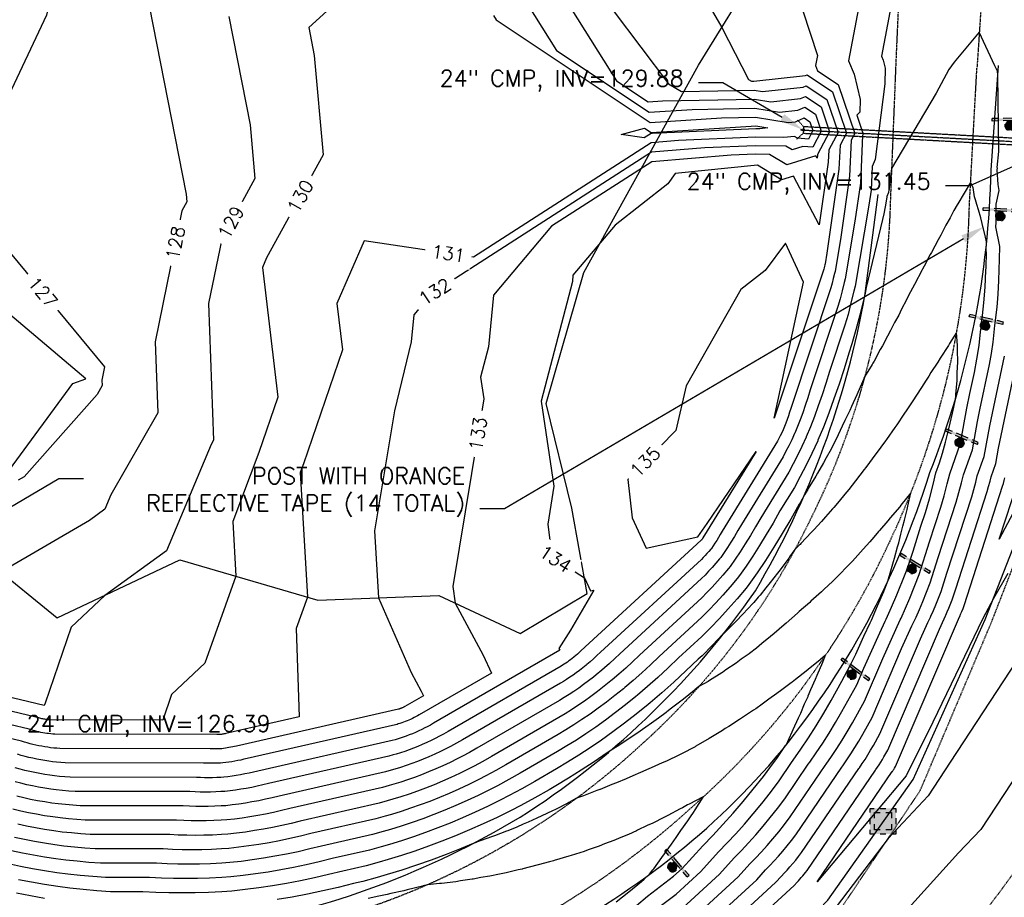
# Model space of a CAD drawing. Header units: feet. Extents: x 351431 to 355879, y 310968 to 329728.
# Tile 14 of 254: x 353710 to 354011, y 313323 to 313591. Entities that reach past the tile are written whole.
import ezdxf

# ---------------------------------------------------------------- set-up
doc = ezdxf.new("R2010")
doc.units = ezdxf.units.FT
doc.header["$MEASUREMENT"] = 0
doc.linetypes.add('D10', pattern=[0.15, 0.1, -0.05])
doc.linetypes.add('D25', pattern=[0.375, 0.25, -0.125])
for name, color, linetype in [('ELTCH-EG2', 253, 'Continuous'), ('ELTCN-EG2', 251, 'Continuous'), ('ELTT', 3, 'Continuous'), ('ELUDC', 153, 'D10'), ('ELYSP', 1, 'D25'), ('ELYSS', 2, 'Continuous'), ('ESFLJ', 5, 'Continuous'), ('ESFS', 153, 'Continuous'), ('ESMask', 155, 'Continuous'), ('ESUD-CMP', 13, 'D10'), ('ETFS', 6, 'Continuous'), ('ETTC', 252, 'Continuous'), ('ETUD', 4, 'Continuous')]:
    doc.layers.add(name, color=color, linetype=linetype)
doc.styles.add('ANNO-TOPO', font='simplex.shx')
doc.styles.add('L80', font='simplex', dxfattribs={"height": 4})

# ---------------------------------------------------------------- blocks, each defined once
blk = doc.blocks.new('ESUFJBOX2')
for points in [[(-0.0787, 0.0535), (-0.0787, 0.0787), (-0.0535, 0.0787)], [(-0.0178, 0.0787), (0.0178, 0.0787)], [(0.0535, 0.0787), (0.0787, 0.0787), (0.0787, 0.0535)], [(-0.0787, -0.0178), (-0.0787, 0.0178)], [(-0.0525, 0.0178), (-0.0525, 0.0525), (-0.0178, 0.0525)], [(0.0178, 0.0525), (0.0525, 0.0525), (0.0525, 0.0178)], [(0.0787, 0.0178), (0.0787, -0.0178)], [(-0.0787, -0.0787), (-0.0787, -0.0535)], [(-0.0525, -0.0525), (-0.0525, -0.0178)], [(-0.0178, -0.0525), (-0.0525, -0.0525)], [(0.0525, -0.0178), (0.0525, -0.0525), (0.0178, -0.0525)], [(0.0787, -0.0535), (0.0787, -0.0787), (0.0535, -0.0787)], [(-0.0535, -0.0787), (-0.0787, -0.0787)], [(0.0178, -0.0787), (-0.0178, -0.0787)]]:
    blk.add_lwpolyline(points)
at = {"layer": 'ESMask'}
blk.add_solid([(-0.0787, -0.0787), (-0.0787, 0.0787), (0.0787, -0.0787), (0.0787, 0.0787)], dxfattribs=at)
blk = doc.blocks.new('ESIPUBSIGN')
at = {"layer": 'ESMask'}
h = blk.add_hatch(color=256, dxfattribs=at)
edge = h.paths.add_edge_path()
edge.add_arc((0, 0), 0.03, 90, 450)
for p, q in [((-0.03, 0.1047), (-0.0447, 0.1047)), ((-0.0447, 0.1047), (-0.0447, 0.066)), ((-0.03, 0.1047), (-0.03, 0.066)), ((-0.0447, 0.0381), (-0.0447, -0.0393)), ((-0.03, 0.0381), (-0.03, -0.0393)), ((-0.0447, -0.0672), (-0.0447, -0.1059)), ((-0.03, -0.1059), (-0.0447, -0.1059)), ((-0.03, -0.0672), (-0.03, -0.1059))]:
    blk.add_line(p, q)
for start, end in [(144.23142, 216.35632), (17.97024, 107.04945), (253.53828, 340.78828)]:
    blk.add_arc((0, 0), 0.03, start, end)
blk.add_solid([(-0.0447, -0.1059), (-0.03, -0.1059), (-0.0447, 0.1047), (-0.03, 0.1047)], dxfattribs=at)

msp = doc.modelspace()

# ---------------------------------------------------------------- linework, layer by layer
at = {"layer": 'ELTCH-EG2', "flags": 128}
for points, elevation in [([(353715.3, 313638.81), (353747.75, 313597.42), (353769.76, 313655.25), (353771.44, 313688.59), (353797.06, 313659.09), (353797.66, 313644.46), (353793.96, 313636.08), (353749.42, 313595.63), (353760.66, 313538.06), (353760.88, 313535.68), (353759.4, 313532.99), (353751.21, 313492.91), (353752.02, 313471.2), (353737.66, 313446.14), (353735.82, 313441.75), (353731.09, 313438.34), (353704.07, 313422.53)], 128), ([(353712.81, 313622.51), (353721.95, 313610.85), (353717.99, 313592.7), (353705.71, 313566.54)], 127), ([(353944.58, 313608.12), (353953.58, 313580.43), (353952.99, 313577.33), (353953.66, 313575.75), (353959.93, 313571.57), (353965.02, 313556.54), (353963.94, 313554.5), (353963.44, 313543.57), (353960.77, 313524.91), (353958.98, 313514.45), (353958.83, 313513.78), (353958.46, 313512.27), (353958.08, 313510.8), (353957.67, 313509.39), (353945.46, 313472.58), (353945.1, 313471.4), (353944.72, 313470.25), (353944.34, 313469.15), (353943.94, 313468.08), (353943.54, 313467.04), (353943.14, 313466.05), (353943.12, 313466.01), (353942.68, 313465.07), (353942.25, 313464.17), (353941.81, 313463.32), (353941.38, 313462.51), (353924.47, 313435.03), (353923.91, 313434.04), (353923.36, 313433.11), (353922.81, 313432.22), (353922.27, 313431.37), (353921.73, 313430.56), (353921.19, 313429.79), (353921.01, 313429.56), (353920.42, 313428.87), (353919.85, 313428.21), (353919.27, 313427.58), (353918.7, 313426.98), (353918.14, 313426.41), (353887.27, 313398.02), (353886.22, 313397.02), (353885.18, 313396.05), (353884.14, 313395.13), (353883.11, 313394.26), (353882.95, 313394.12), (353881.93, 313393.29), (353880.91, 313392.51), (353879.91, 313391.76), (353878.91, 313391.05), (353877.93, 313390.38), (353876.96, 313389.74), (353876, 313389.14), (353875.04, 313388.57), (353845.14, 313371.26), (353843.32, 313370.23), (353841.51, 313369.24), (353840.24, 313368.59), (353838.45, 313367.71), (353836.67, 313366.88), (353834.89, 313366.09), (353833.13, 313365.35), (353831.38, 313364.66), (353829.64, 313364), (353827.91, 313363.39), (353826.19, 313362.82), (353824.49, 313362.3), (353823.33, 313361.96), (353821.64, 313361.5), (353789.06, 313354.09), (353786.97, 313353.57), (353784.9, 313353.1), (353782.84, 313352.67), (353780.8, 313352.28), (353778.77, 313351.93), (353776.77, 313351.63), (353774.78, 313351.37), (353772.8, 313351.15), (353771.36, 313351.06), (353769.4, 313350.96), (353767.45, 313350.9), (353765.51, 313350.88), (353763.59, 313350.9), (353761.68, 313350.96), (353759.79, 313351.05), (353728.29, 313351.11), (353726.04, 313351.26), (353723.8, 313351.46), (353721.59, 313351.69), (353719.62, 313351.96), (353717.44, 313352.29), (353715.28, 313352.66), (353713.15, 313353.07), (353711.04, 313353.52), (353708.96, 313354.01)], 136), ([(353978.7, 313609.37), (353973.21, 313580.19), (353973.74, 313578.95), (353974.3, 313576.59), (353974.19, 313571.81), (353971.28, 313548.65), (353970.32, 313546.5), (353969.99, 313539.31), (353969.33, 313534.67), (353965.1, 313509.94), (353964.73, 313508.35), (353963.86, 313504.78), (353962.95, 313501.31), (353962, 313497.96), (353957.31, 313483.83), (353956.19, 313480.21), (353955.04, 313476.71), (353953.87, 313473.34), (353952.67, 313470.08), (353951.45, 313466.94), (353950.21, 313463.9), (353950.16, 313463.78), (353948.82, 313460.9), (353947.49, 313458.17), (353946.17, 313455.58), (353944.84, 313453.11), (353936.26, 313439.16), (353934.67, 313436.37), (353933.1, 313433.7), (353931.53, 313431.17), (353929.98, 313428.75), (353928.45, 313426.44), (353926.93, 313424.25), (353926.4, 313423.6), (353924.74, 313421.63), (353923.09, 313419.75), (353921.46, 313417.96), (353919.84, 313416.26), (353918.23, 313414.64), (353899.22, 313397.16), (353897.1, 313395.14), (353895, 313393.2), (353892.92, 313391.34), (353890.85, 313389.57), (353890.51, 313389.3), (353888.45, 313387.63), (353886.41, 313386.05), (353884.39, 313384.55), (353882.38, 313383.12), (353880.4, 313381.76), (353878.44, 313380.48), (353876.5, 313379.26), (353874.58, 313378.12), (353853.96, 313366.18), (353851.31, 313364.67), (353848.67, 313363.23), (353846.82, 313362.29), (353844.2, 313361), (353841.59, 313359.79), (353839, 313358.64), (353836.43, 313357.55), (353833.87, 313356.53), (353831.33, 313355.58), (353828.8, 313354.69), (353826.3, 313353.86), (353823.81, 313353.09), (353822.12, 313352.6), (353819.66, 313351.93), (353795.57, 313346.45), (353792.73, 313345.74), (353789.9, 313345.09), (353787.1, 313344.5), (353784.31, 313343.98), (353781.55, 313343.51), (353778.82, 313343.1), (353776.11, 313342.74), (353773.42, 313342.44), (353771.45, 313342.31), (353768.78, 313342.18), (353766.12, 313342.1), (353763.48, 313342.08), (353760.86, 313342.1), (353758.26, 313342.18), (353755.68, 313342.31), (353731.37, 313342.35), (353728.48, 313342.55), (353725.61, 313342.8), (353722.76, 313343.1), (353720.22, 313343.44), (353717.42, 313343.87), (353714.65, 313344.35), (353711.91, 313344.88), (353709.2, 313345.46)], 138), ([(353870.58, 313607.08), (353892.24, 313572.63), (353901.83, 313566.22), (353906.3, 313566.52), (353934.37, 313567.08), (353939.4, 313566.24), (353948.42, 313567.25), (353949.99, 313567.9), (353954.73, 313564.74), (353957.32, 313557.09), (353953.63, 313550.13), (353953.62, 313549.95), (353953.49, 313549.02), (353953.11, 313549.74), (353944.23, 313546.99), (353938.97, 313550.21), (353934.54, 313550.27), (353927.21, 313549.94), (353902.97, 313547.95), (353872.32, 313528.25), (353854.56, 313507.21), (353853.04, 313491.42), (353850.61, 313482.11), (353851.61, 313475.52), (353842.2, 313418.14), (353842.85, 313413.05), (353851.47, 313397.17), (353854.02, 313391.69), (353831.9, 313378.88), (353831.33, 313378.56), (353830.78, 313378.26), (353830.38, 313378.06), (353829.83, 313377.78), (353829.28, 313377.53), (353828.73, 313377.28), (353828.18, 313377.05), (353827.64, 313376.84), (353827.1, 313376.63), (353826.56, 313376.45), (353826.03, 313376.27), (353825.5, 313376.11), (353825.14, 313376), (353824.62, 313375.86), (353779.29, 313365.56), (353778.34, 313365.32), (353777.4, 313365.1), (353776.46, 313364.91), (353775.53, 313364.73), (353774.6, 313364.57), (353773.69, 313364.43), (353772.78, 313364.32), (353771.88, 313364.22), (353771.22, 313364.17), (353770.33, 313364.13), (353769.44, 313364.1), (353768.56, 313364.09), (353767.68, 313364.1), (353766.81, 313364.13), (353765.95, 313364.17), (353723.66, 313364.25), (353722.37, 313364.33), (353721.1, 313364.44), (353719.83, 313364.58), (353718.71, 313364.73), (353717.46, 313364.92), (353716.23, 313365.13), (353715.01, 313365.37), (353713.81, 313365.63), (353712.62, 313365.9), (353711.44, 313366.2), (353710.28, 313366.53), (353709.13, 313366.87)], 133), ([(353862.61, 313599.85), (353873.84, 313581.98), (353902.14, 313563.1), (353915.32, 313563.96), (353934.5, 313564.35), (353942.02, 313563.1), (353947.64, 313563.72), (353949.78, 313564.62), (353953, 313562.47), (353954.76, 313557.27), (353952.18, 313552.41), (353949.17, 313552.63), (353945.83, 313551.59), (353943.98, 313552.73), (353934.62, 313552.86), (353919.17, 313552.17), (353902.9, 313550.84), (353835.68, 313507.62), (353830.21, 313501.15), (353829.42, 313492.89), (353824.38, 313471.82), (353818.26, 313435.19), (353819.45, 313414.63), (353829.42, 313391.84), (353832.52, 313386.12), (353833.17, 313384.71), (353827.49, 313381.42), (353827.34, 313381.34), (353827.2, 313381.26), (353827.1, 313381.21), (353826.95, 313381.14), (353826.81, 313381.07), (353826.67, 313381.01), (353826.53, 313380.95), (353826.39, 313380.9), (353826.25, 313380.85), (353826.11, 313380.8), (353825.98, 313380.75), (353825.84, 313380.71), (353825.75, 313380.68), (353825.62, 313380.65), (353776.04, 313369.38), (353775.47, 313369.23), (353774.9, 313369.1), (353774.33, 313368.99), (353773.77, 313368.88), (353773.21, 313368.78), (353772.66, 313368.7), (353772.12, 313368.63), (353771.57, 313368.57), (353771.18, 313368.54), (353770.64, 313368.52), (353770.1, 313368.5), (353769.57, 313368.5), (353769.05, 313368.5), (353768.52, 313368.52), (353768, 313368.54), (353722.12, 313368.62), (353721.15, 313368.69), (353720.2, 313368.77), (353719.25, 313368.87), (353718.4, 313368.99), (353717.47, 313369.13), (353716.55, 313369.29), (353715.63, 313369.47), (353714.73, 313369.66), (353713.84, 313369.87), (353712.96, 313370.09), (353712.09, 313370.33), (353711.23, 313370.59), (353710.38, 313370.86), (353676.66, 313378.88)], 132), ([(353966.14, 313594.9), (353963.1, 313578.76), (353964.83, 313574.71), (353966.65, 313566.98), (353966.56, 313563.11), (353965.61, 313562.2), (353967.58, 313556.36), (353967.37, 313555.96), (353966.72, 313541.44), (353965.05, 313529.79), (353962.04, 313512.2), (353961.78, 313511.07), (353961.16, 313508.52), (353960.51, 313506.06), (353959.83, 313503.67), (353951.39, 313478.21), (353950.64, 313475.8), (353949.88, 313473.48), (353949.1, 313471.24), (353948.31, 313469.08), (353947.5, 313466.99), (353946.68, 313464.97), (353946.64, 313464.9), (353945.75, 313462.99), (353944.87, 313461.17), (353943.99, 313459.45), (353943.11, 313457.81), (353930.37, 313437.09), (353929.29, 313435.21), (353928.23, 313433.41), (353927.17, 313431.69), (353926.13, 313430.06), (353925.09, 313428.5), (353924.06, 313427.02), (353923.7, 313426.58), (353922.58, 313425.25), (353921.47, 313423.98), (353920.36, 313422.77), (353919.27, 313421.62), (353918.18, 313420.53), (353893.25, 313397.59), (353891.66, 313396.08), (353890.09, 313394.63), (353888.53, 313393.24), (353886.98, 313391.92), (353886.73, 313391.71), (353885.19, 313390.46), (353883.66, 313389.28), (353882.15, 313388.15), (353880.65, 313387.08), (353879.17, 313386.07), (353877.7, 313385.11), (353876.25, 313384.2), (353874.81, 313383.34), (353849.55, 313368.72), (353847.31, 313367.45), (353845.09, 313366.24), (353843.53, 313365.44), (353841.32, 313364.36), (353839.13, 313363.33), (353836.95, 313362.37), (353834.78, 313361.45), (353832.62, 313360.59), (353830.48, 313359.79), (353828.36, 313359.04), (353826.24, 313358.34), (353824.15, 313357.69), (353822.72, 313357.28), (353820.65, 313356.71), (353792.32, 313350.27), (353789.85, 313349.66), (353787.4, 313349.09), (353784.97, 313348.59), (353782.56, 313348.13), (353780.16, 313347.72), (353777.79, 313347.36), (353775.44, 313347.06), (353773.11, 313346.8), (353771.41, 313346.68), (353769.09, 313346.57), (353766.79, 313346.5), (353764.5, 313346.48), (353762.23, 313346.5), (353759.97, 313346.57), (353757.73, 313346.68), (353729.83, 313346.73), (353727.26, 313346.91), (353724.7, 313347.13), (353722.17, 313347.4), (353719.92, 313347.7), (353717.43, 313348.08), (353714.97, 313348.51), (353712.53, 313348.98), (353710.12, 313349.49), (353707.74, 313350.05)], 137), ([(353891.2, 313594.19), (353908.1, 313571.78), (353912.08, 313569.37), (353934.23, 313569.81), (353936.78, 313569.38), (353949.2, 313570.77), (353950.21, 313571.19), (353956.46, 313567.02), (353959.89, 313556.91), (353957.07, 313551.59), (353956.9, 313547.82), (353954.15, 313528.65), (353946.31, 313543.53), (353942.62, 313542.39), (353935.31, 313546.86), (353910.17, 313544.34), (353907.84, 313541.24), (353891.81, 313528.56), (353878.9, 313513.27), (353878.71, 313511.35), (353869.13, 313474.74), (353873.09, 313448.83), (353871.18, 313437.21), (353872.45, 313427.25), (353882.39, 313420.79), (353884.23, 313416.76), (353885.3, 313417), (353878.17, 313404.78), (353874.62, 313399.21), (353874.87, 313398.66), (353836.31, 313376.34), (353835.33, 313375.78), (353834.35, 313375.25), (353833.67, 313374.9), (353832.7, 313374.43), (353831.74, 313373.98), (353830.78, 313373.55), (353829.83, 313373.15), (353828.88, 313372.78), (353827.94, 313372.42), (353827.01, 313372.09), (353826.08, 313371.79), (353825.16, 313371.5), (353824.54, 313371.32), (353823.63, 313371.07), (353782.55, 313361.74), (353781.22, 313361.4), (353779.9, 313361.1), (353778.59, 313360.83), (353777.28, 313360.58), (353775.99, 313360.36), (353774.71, 313360.17), (353773.45, 313360), (353772.19, 313359.86), (353771.27, 313359.8), (353770.02, 313359.74), (353768.78, 313359.7), (353767.54, 313359.69), (353766.32, 313359.7), (353765.1, 313359.74), (353763.89, 313359.8), (353725.2, 313359.87), (353723.59, 313359.98), (353722, 313360.11), (353720.42, 313360.28), (353719.01, 313360.47), (353717.45, 313360.71), (353715.92, 313360.98), (353714.39, 313361.27), (353712.89, 313361.59), (353711.4, 313361.94), (353709.93, 313362.32), (353708.47, 313362.72)], 134), ([(353773.77, 313592.32), (353780.23, 313559.25), (353781.7, 313542.87), (353771.56, 313524.34), (353767.52, 313504.59), (353769.08, 313462.88), (353768.32, 313461.55), (353754.66, 313429.02), (353735.83, 313415.41), (353725.49, 313405.68), (353717.6, 313382.5), (353717.3, 313381.81), (353676.34, 313391.55)], 129), ([(353854.63, 313592.62), (353855.44, 313591.34), (353902.45, 313559.97), (353924.33, 313561.41), (353934.64, 313561.62), (353944.63, 313559.95), (353946.85, 313560.2), (353949.56, 313561.33), (353951.26, 313560.19), (353952.19, 313557.45), (353950.83, 313554.89), (353947.47, 313555.13), (353946.56, 313555.66), (353943.36, 313555.33), (353934.7, 313555.44), (353911.14, 313554.4), (353902.84, 313553.72), (353848.45, 313518.76), (353815.08, 313523.8), (353806.76, 313504.6), (353808.43, 313490.44), (353796.53, 313455.65), (353795.53, 313453.02), (353797.75, 313414.86), (353794.32, 313405.3), (353795.25, 313378.3), (353772.78, 313373.2), (353772.59, 313373.15), (353772.4, 313373.11), (353772.2, 313373.07), (353772.01, 313373.03), (353771.82, 313373), (353771.64, 313372.97), (353771.45, 313372.95), (353771.27, 313372.92), (353771.13, 313372.92), (353770.95, 313372.91), (353770.77, 313372.9), (353770.59, 313372.9), (353770.41, 313372.9), (353770.23, 313372.91), (353770.05, 313372.92), (353720.57, 313373), (353719.93, 313373.05), (353719.3, 313373.1), (353718.66, 313373.17), (353718.1, 313373.24), (353717.48, 313373.34), (353716.86, 313373.45), (353716.26, 313373.56), (353715.65, 313373.69), (353715.06, 313373.83), (353714.47, 313373.98), (353713.89, 313374.14), (353713.32, 313374.31), (353712.75, 313374.49), (353676.55, 313383.1)], 131), ([(353912.61, 313307.87), (353935.07, 313328.51), (353937.76, 313331.49), (353939.08, 313332.84), (353940.4, 313334.24), (353941.72, 313335.72), (353943.04, 313337.25), (353944.36, 313338.86), (353945.68, 313340.54), (353947, 313342.28), (353961.09, 313362.94), (353961.37, 313363.32), (353962.6, 313365.11), (353963.84, 313366.96), (353965.06, 313368.89), (353966.28, 313370.9), (353967.49, 313372.98), (353970.35, 313378.14), (353979.33, 313399.15), (353982.49, 313406.1), (353983.54, 313408.35), (353983.74, 313408.78), (353984.78, 313411.13), (353985.81, 313413.57), (353988.06, 313419.21), (353990.54, 313426.99), (353996.04, 313443.95), (353996.86, 313446.83), (353997.65, 313449.78), (353998.25, 313452.22), (354000.95, 313459.9), (354002.52, 313468.55), (354003.26, 313472.16), (354006.16, 313486.03), (354006.77, 313489.36), (354007.32, 313492.81), (354007.84, 313497.88), (354008.58, 313503.55), (354008.86, 313507.52), (354009.07, 313511.66), (354009.26, 313518.15), (354009.39, 313522.05), (354008.16, 313528.06), (354008.22, 313529.38), (354008.26, 313530.93), (354008.27, 313532.77), (354008.24, 313535), (354009.12, 313539.21), (354008.81, 313540.96), (354008.56, 313545.43), (354008.59, 313545.95), (354008.58, 313546.17), (354009.05, 313551.09), (354008.78, 313574.54), (354008.61, 313575.62), (354007.85, 313577.26), (354003.08, 313587.55), (353995.37, 313578.42), (353993.79, 313576.16), (353989.85, 313568.95), (353976.26, 313545.84), (353975.34, 313538.52), (353974.81, 313537.34), (353974.78, 313537.1), (353974.31, 313534.2), (353973.91, 313532), (353973.53, 313530.27), (353968.46, 313509.49), (353968.15, 313507.69), (353967.68, 313505.64), (353966.56, 313501.03), (353965.38, 313496.57), (353964.16, 313492.25), (353963.23, 313489.45), (353961.73, 313484.61), (353960.2, 313479.95), (353958.63, 313475.44), (353957.04, 313471.08), (353955.41, 313466.88), (353953.75, 313462.82), (353953.68, 313462.67), (353951.89, 313458.82), (353950.12, 313455.18), (353948.34, 313451.71), (353946.58, 313448.42), (353942.16, 313441.23), (353940.05, 313437.53), (353937.96, 313434), (353935.89, 313430.64), (353933.84, 313427.44), (353931.81, 313424.39), (353929.79, 313421.48), (353929.09, 313420.62), (353926.9, 313418.01), (353924.71, 313415.52), (353922.55, 313413.16), (353920.4, 313410.9), (353918.27, 313408.76), (353905.2, 313396.74), (353902.55, 313394.2), (353899.92, 313391.77), (353897.3, 313389.45), (353894.71, 313387.23), (353894.3, 313386.89), (353891.71, 313384.8), (353889.16, 313382.82), (353886.62, 313380.94), (353884.12, 313379.15), (353881.64, 313377.45), (353879.18, 313375.85), (353876.76, 313374.33), (353874.35, 313372.89), (353858.37, 313363.64), (353855.3, 313361.89), (353852.25, 313360.23), (353850.11, 313359.13), (353847.07, 313357.65), (353844.06, 313356.24), (353841.06, 313354.91), (353838.08, 313353.65), (353835.12, 313352.47), (353832.17, 313351.37), (353829.25, 313350.34), (353826.35, 313349.38), (353823.47, 313348.49), (353821.51, 313347.92), (353818.67, 313347.14), (353798.83, 313342.63), (353795.6, 313341.83), (353792.4, 313341.09), (353789.22, 313340.42), (353786.07, 313339.83), (353782.94, 313339.29), (353779.84, 313338.83), (353776.77, 313338.43), (353773.72, 313338.09), (353771.5, 313337.94), (353768.47, 313337.79), (353765.46, 313337.7), (353762.47, 313337.67), (353759.5, 313337.7), (353756.55, 313337.79), (353753.63, 313337.94), (353732.91, 313337.97), (353729.7, 313338.19), (353726.51, 313338.47), (353723.34, 313338.81), (353720.52, 313339.18), (353717.41, 313339.66), (353714.33, 313340.19), (353711.29, 313340.78), (353708.27, 313341.42)], 139), ([(353697.48, 313531.33), (353735.73, 313485.32), (353734.9, 313481.24), (353734.96, 313479.52), (353733.44, 313476.86), (353711.15, 313451.68), (353709.3, 313450.6)], 127), ([(353706.68, 313453.82), (353726.05, 313480.15), (353729.99, 313481.57), (353676.16, 313527.17)], 127), ([(353911.13, 313318.72), (353923.65, 313330.22), (353928.15, 313335.2), (353930.35, 313337.45), (353932.55, 313339.81), (353934.76, 313342.27), (353936.97, 313344.84), (353939.18, 313347.52), (353941.38, 313350.32), (353943.59, 313353.24), (353950.82, 313363.85), (353951.26, 313364.45), (353953.24, 313367.3), (353955.22, 313370.27), (353957.17, 313373.35), (353959.12, 313376.56), (353961.05, 313379.88), (353965.62, 313388.13), (353967.77, 313393.16), (353972.69, 313403.99), (353974.33, 313407.5), (353974.63, 313408.17), (353976.26, 313411.83), (353977.86, 313415.62), (353980.37, 313421.9), (353980.79, 313422.96), (353981.24, 313424.16), (353981.72, 313425.53), (353982.24, 313427.12), (353982.82, 313428.97), (353985.23, 313436.54), (353986.59, 313440.75), (353987.8, 313444.94), (353988.94, 313449.27), (353989.81, 313452.83), (353990.91, 313455.95), (353991.78, 313458.87), (353992.71, 313462.28), (353993.73, 313466.31), (353994.85, 313471.13), (353995.76, 313475.33), (353995.9, 313476.52), (353995.92, 313476.82), (353996.31, 313481.09), (353996.33, 313481.62), (353996.34, 313483.55), (353996.51, 313486.68), (353996.39, 313490.35), (353996.42, 313491.79), (353996.15, 313495.76), (353993.97, 313492.37), (353993.64, 313491.8), (353991.13, 313487.95), (353990.38, 313486.7), (353988.27, 313483.53), (353987.6, 313482.45), (353986.82, 313481.19), (353985.36, 313478.91), (353983.91, 313476.63), (353982.72, 313474.84), (353980.91, 313472.1), (353980, 313470.77), (353977.83, 313467.59), (353977.22, 313466.72), (353974.68, 313463.11), (353974.37, 313462.69), (353971.55, 313458.79), (353971.47, 313458.67), (353971.45, 313458.65), (353968.39, 313454.52), (353967.89, 313453.86), (353965.23, 313450.4), (353963.16, 313447.78), (353961.98, 313446.33), (353960.25, 313444.21), (353958.63, 313442.29), (353958.21, 313441.83), (353956.05, 313439.38), (353954.81, 313438.01), (353952.52, 313435.5), (353951.76, 313434.69), (353948.52, 313431.27), (353948.29, 313431.02), (353948.17, 313430.91), (353946.7, 313429.41), (353945.11, 313427.19), (353944.86, 313426.84), (353942.17, 313423.25), (353941.42, 313422.25), (353939.16, 313419.35), (353937.87, 313417.68), (353936.1, 313415.49), (353935.53, 313414.87), (353934.18, 313413.28), (353932.05, 313410.99), (353931.13, 313409.96), (353928.43, 313407.21), (353927.97, 313406.73), (353925.08, 313403.91), (353924.73, 313403.54), (353921.53, 313400.18), (353918.36, 313396.99), (353917.15, 313395.88), (353913.43, 313392.32), (353909.74, 313388.91), (353906.08, 313385.66), (353902.45, 313382.55), (353901.86, 313382.07), (353898.24, 313379.15), (353894.65, 313376.37), (353891.1, 313373.72), (353887.59, 313371.21), (353884.11, 313368.84), (353880.67, 313366.58), (353877.26, 313364.45), (353873.89, 313362.44), (353867.2, 313358.56), (353863.29, 313356.33), (353859.4, 313354.21), (353856.68, 313352.82), (353852.82, 313350.93), (353848.99, 313349.14), (353845.17, 313347.45), (353841.38, 313345.85), (353837.61, 313344.35), (353833.87, 313342.95), (353830.15, 313341.63), (353826.46, 313340.41), (353822.79, 313339.28), (353820.3, 313338.55), (353816.68, 313337.57), (353805.34, 313334.99), (353801.36, 313334), (353797.4, 313333.09), (353793.48, 313332.26), (353789.59, 313331.53), (353785.72, 313330.87), (353781.9, 313330.29), (353778.1, 313329.8), (353774.34, 313329.38), (353771.59, 313329.2), (353767.85, 313329.01), (353764.13, 313328.9), (353760.44, 313328.86), (353756.77, 313328.9), (353753.13, 313329.01), (353749.52, 313329.19), (353736, 313329.22), (353732.14, 313329.48), (353728.31, 313329.81), (353724.51, 313330.22), (353721.13, 313330.67), (353717.4, 313331.24), (353713.7, 313331.88), (353710.04, 313332.59), (353706.43, 313333.36)], 141), ([(353914.09, 313297.02), (353946.49, 313326.8), (353947.38, 313327.78), (353947.81, 313328.22), (353948.25, 313328.68), (353948.68, 313329.17), (353949.12, 313329.67), (353949.55, 313330.2), (353949.98, 313330.75), (353950.42, 313331.33), (353971.35, 313362.04), (353971.47, 313362.19), (353971.96, 313362.91), (353972.46, 313363.66), (353972.95, 313364.43), (353973.44, 313365.24), (353973.93, 313366.07), (353975.07, 313368.14), (353990.89, 313405.14), (353992.29, 313408.21), (353992.75, 313409.21), (353992.84, 313409.4), (353993.3, 313410.44), (353993.76, 313411.51), (353994.75, 313414.01), (353995.85, 313417.44), (354005.49, 313447.16), (354005.93, 313448.71), (354006.36, 313450.3), (354006.68, 313451.62), (354008.14, 313455.75), (354008.98, 313460.41), (354009.38, 313462.36), (354015.35, 313490.95)], 137), ([(353913.35, 313302.45), (353940.78, 313327.65), (353942.57, 313329.63), (353943.45, 313330.53), (353944.32, 313331.46), (353945.2, 313332.44), (353946.08, 313333.46), (353946.96, 313334.53), (353947.83, 313335.64), (353948.71, 313336.8), (353966.22, 313362.49), (353966.42, 313362.76), (353967.28, 313364.01), (353968.15, 313365.31), (353969.01, 313366.66), (353969.86, 313368.07), (353970.71, 313369.52), (353972.71, 313373.14), (353985.11, 313402.14), (353987.39, 313407.15), (353988.15, 313408.78), (353988.29, 313409.09), (353989.04, 313410.79), (353989.78, 313412.54), (353991.41, 313416.61), (353993.19, 313422.22), (354000.77, 313445.56), (354001.4, 313447.77), (354002, 313450.04), (354002.46, 313451.92), (354004.55, 313457.83), (354005.75, 313464.48), (354006.32, 313467.26), (354010.76, 313488.49)], 138), ([(353996.67, 313408.13), (353997.19, 313409.27), (353997.36, 313409.63), (353997.39, 313409.7), (353997.56, 313410.09), (353997.73, 313410.48), (353998.1, 313411.4), (353998.5, 313412.67), (354010.21, 313448.76), (354010.47, 313449.65), (354010.71, 313450.56), (354010.89, 313451.31)], 136), ([(353903.53, 313318.88), (353910.39, 313324.15), (353917.93, 313331.08), (353923.34, 313337.06), (353925.98, 313339.76), (353928.63, 313342.59), (353931.28, 313345.54), (353933.93, 313348.63), (353936.58, 313351.85), (353939.23, 313355.22), (353941.88, 313358.72), (353945.68, 313364.3), (353946.21, 313365.01), (353948.57, 313368.4), (353950.9, 313371.92), (353953.23, 313375.59), (353955.54, 313379.39), (353957.84, 313383.34), (353961.1, 313389.23), (353961.91, 313390.68), (353962.84, 313392.45), (353963.95, 313394.65), (353965.29, 313397.42), (353967.79, 313402.93), (353969.72, 313407.07), (353970.08, 313407.86), (353972, 313412.18), (353973.88, 313416.65), (353974.01, 313416.96), (353975.11, 313419.75), (353975.56, 313421.22), (353975.64, 313421.47), (353976.85, 313425.74), (353977.16, 313426.8), (353978.09, 313430.28), (353978.43, 313431.46), (353979.08, 313434.1), (353979.74, 313436.57), (353980.16, 313438.38), (353981, 313441.71), (353981.2, 313442.64), (353982.18, 313446.77), (353979.09, 313442.97), (353978.74, 313442.53), (353975.86, 313439.09), (353975.15, 313438.22), (353972.57, 313435.23), (353972.3, 313434.92), (353970.85, 313433.19), (353969.58, 313431.78), (353967.61, 313429.51), (353965.96, 313427.74), (353964.27, 313425.88), (353962.23, 313423.76), (353960.85, 313422.3), (353959.41, 313420.91), (353958.31, 313419.8), (353955.55, 313417.23), (353954.81, 313416.5), (353951.59, 313413.61), (353951.23, 313413.27), (353948.06, 313410.51), (353947.59, 313410.09), (353947.52, 313410.02), (353944, 313406.92), (353943.4, 313406.39), (353940.35, 313403.78), (353939.22, 313402.82), (353936.63, 313400.67), (353934.95, 313399.31), (353932.83, 313397.61), (353932.76, 313397.56), (353930.34, 313395.88), (353928.75, 313394.66), (353925.62, 313392.62), (353924.6, 313391.87), (353924.34, 313391.7), (353920.58, 313389.42), (353920.18, 313389.15), (353917.38, 313387.56), (353916.18, 313386.55), (353915.97, 313386.38), (353912.63, 313383.7), (353911.82, 313383.06), (353909, 313380.9), (353907.6, 313379.82), (353907.33, 313379.62), (353905.03, 313377.93), (353902.9, 313376.39), (353901.18, 313375.19), (353898.39, 313373.25), (353897.28, 313372.51), (353893.81, 313370.19), (353893.61, 313370.05), (353893.18, 313369.75), (353890.24, 313367.9), (353889.32, 313367.25), (353885.34, 313364.53), (353881.41, 313361.95), (353877.51, 313359.51), (353873.66, 313357.21), (353871.61, 313356.02), (353867.28, 313353.56), (353862.98, 313351.21), (353859.97, 313349.67), (353855.7, 313347.58), (353851.45, 313345.59), (353847.23, 313343.72), (353843.03, 313341.95), (353838.86, 313340.29), (353834.71, 313338.74), (353830.6, 313337.28), (353826.51, 313335.93), (353822.45, 313334.68), (353819.7, 313333.87), (353815.69, 313332.78), (353808.6, 313331.17), (353804.23, 313330.08), (353799.9, 313329.09), (353795.61, 313328.18), (353791.34, 313327.37), (353787.11, 313326.66), (353782.92, 313326.03), (353778.76, 313325.48), (353774.65, 313325.03), (353771.63, 313324.82), (353767.54, 313324.62), (353763.47, 313324.5), (353759.42, 313324.46), (353755.41, 313324.5), (353751.42, 313324.62), (353747.47, 313324.82), (353737.54, 313324.84), (353733.36, 313325.12), (353729.21, 313325.48), (353725.1, 313325.92), (353721.43, 313326.41), (353717.39, 313327.03), (353713.38, 313327.72), (353709.42, 313328.49)], 142), ([(354011.8, 313422.08), (354007.38, 313414.48), (354004.1, 313408.33), (353988.82, 313376.72), (353980.67, 313360.22), (353953.53, 313327.91), (353976.49, 313361.59), (353976.52, 313361.63), (353976.64, 313361.81), (353976.77, 313362), (353976.9, 313362.2), (353977.02, 313362.4), (353977.14, 313362.62), (353977.44, 313363.15), (353996.67, 313408.13)], 136), ([(354018.46, 313401.42), (353994.2, 313364.42), (353987.45, 313354.17), (353975.19, 313341.15), (353959.37, 313320.22)], 137), ([(353898.27, 313320.64), (353901.66, 313323.44), (353909.65, 313329.57), (353912.22, 313331.93), (353918.53, 313338.92), (353921.62, 313342.07), (353924.71, 313345.37), (353927.8, 313348.82), (353930.89, 313352.42), (353933.99, 313356.18), (353937.08, 313360.11), (353940.18, 313364.2), (353940.55, 313364.75), (353941.16, 313365.58), (353943.89, 313369.5), (353944, 313369.67), (353945.85, 313373.73), (353946.21, 313374.45), (353947.77, 313377.97), (353948.48, 313379.46), (353949.66, 313382.23), (353950.72, 313384.51), (353950.81, 313384.71), (353951.62, 313386.68), (353953.03, 313389.85), (353953.5, 313391.02), (353955.22, 313395.02), (353955.35, 313395.36), (353956.09, 313397.15), (353954.57, 313395.85), (353954.4, 313395.72), (353950.76, 313392.74), (353950.17, 313392.28), (353946.88, 313389.69), (353945.84, 313388.89), (353945.62, 313388.72), (353942.74, 313386.56), (353941.22, 313385.43), (353938.76, 313383.65), (353936.75, 313382.19), (353934.73, 313380.78), (353934.07, 313380.33), (353931.32, 313378.5), (353929.79, 313377.48), (353926.48, 313375.37), (353925.42, 313374.69), (353924.55, 313374.16), (353920.98, 313371.97), (353920.53, 313371.71), (353916.47, 313369.33), (353916.45, 313369.31), (353916.2, 313369.17), (353912.03, 313366.99), (353911.4, 313366.72), (353907.49, 313364.79), (353906.11, 313364.25), (353902.82, 313362.75), (353902.12, 313362.42), (353899.52, 313361.28), (353897.21, 313360.25), (353895.17, 313359.4), (353892.24, 313358.15), (353890.79, 313357.57), (353887.22, 313356.13), (353887.06, 313356.07), (353886.23, 313355.76), (353882.08, 313354.17), (353881.83, 313354.08), (353879.95, 313353.4), (353877.63, 313352.12), (353877.29, 313351.95), (353873.55, 313350.01), (353872.59, 313349.55), (353869.42, 313348.01), (353867.8, 313347.28), (353865.25, 313346.11), (353863.69, 313345.45), (353861.74, 313344.61), (353858.97, 313343.49), (353858.6, 313343.35), (353854.91, 313341.95), (353853.97, 313341.6), (353849.45, 313339.97), (353849.3, 313339.92), (353848.35, 313339.6), (353844.68, 313338.05), (353840.1, 313336.23), (353835.56, 313334.53), (353831.04, 313332.93), (353826.56, 313331.45), (353822.11, 313330.07), (353819.09, 313329.19), (353814.7, 313327.99), (353811.85, 313327.35), (353807.11, 313326.16), (353802.4, 313325.08), (353797.73, 313324.1), (353793.1, 313323.22), (353788.5, 313322.44)], 143), ([(354024.65, 313375.93), (354003.51, 313343.82), (353996.72, 313336.71), (353978.56, 313316.62)], 138), ([(353892.08, 313321.75), (353895.92, 313324.8), (353899.79, 313328), (353900.7, 313328.7), (353902.32, 313330.18), (353903.34, 313331.56), (353903.58, 313331.88), (353906.03, 313335.28), (353906.91, 313336.46), (353908.98, 313339.39), (353910.47, 313341.46), (353911.9, 313343.55), (353913.95, 313346.47), (353914.79, 313347.74), (353915.73, 313349.1), (353916.22, 313349.86), (353918.71, 313353.75), (353918.72, 313353.78), (353918.8, 313353.9), (353918.67, 313353.83), (353918.66, 313353.82), (353914.4, 313351.63), (353913.94, 313351.39), (353912.36, 313350.5), (353911.65, 313350.15), (353907.88, 313348.1), (353906.69, 313347.55), (353903.31, 313345.81), (353901.61, 313345.07), (353898.65, 313343.63), (353898.32, 313343.5), (353895.82, 313342.34), (353893.48, 313341.41), (353891.39, 313340.5), (353888.54, 313339.46), (353886.88, 313338.78), (353883.5, 313337.63), (353882.31, 313337.18), (353878.36, 313335.94), (353877.67, 313335.7), (353873.11, 313334.38), (353872.97, 313334.34), (353871.74, 313334.02), (353868.28, 313333.05), (353867.82, 313332.92), (353863.59, 313331.81), (353863.34, 313331.75), (353862.13, 313331.49), (353858.44, 313330.62), (353856.47, 313330.25), (353853.47, 313329.6), (353850.7, 313329.15), (353848.44, 313328.72), (353848.06, 313328.65), (353844.5, 313328.15), (353843.1, 313327.91), (353838.7, 313327.41), (353838.09, 313327.33), (353834.45, 313327), (353833.09, 313326.64), (353832.86, 313326.58), (353828.19, 313325.43), (353827.16, 313325.17), (353823.27, 313324.29), (353822.08, 313324.01), (353819.01, 313323.37), (353818.69, 313323.3), (353816.31, 313322.79)], 144), ([(353717.38, 313322.82), (353713.07, 313323.57), (353708.8, 313324.39)], 143)]:
    msp.add_lwpolyline(points, dxfattribs=dict(at, elevation=elevation))
at = {"layer": 'ELTCN-EG2', "flags": 128}
for points, elevation in [([(353910.96, 313612.21), (353924.41, 313589.01), (353932.58, 313573.05), (353933.45, 313572.53), (353934.09, 313572.54), (353934.16, 313572.53), (353949.99, 313574.3), (353950.42, 313574.48), (353958.2, 313569.29), (353962.45, 313556.72), (353960.5, 313553.05), (353960.17, 313545.69), (353956.5, 313520.02), (353955.93, 313516.71), (353955.88, 313516.49), (353955.76, 313516.01), (353955.64, 313515.55), (353955.51, 313515.1), (353940.41, 313469.58), (353949.36, 313511.18), (353943.83, 313523.06), (353937.6, 313514.74), (353930.16, 313508.86), (353913.5, 313479.51), (353910.36, 313465.86), (353895.64, 313450.81), (353897, 313439.1), (353901.22, 313429.85), (353917.08, 313433.34), (353919.89, 313437.42), (353934.84, 313459.4), (353918.58, 313432.96), (353918.54, 313432.88), (353918.49, 313432.81), (353918.45, 313432.74), (353918.41, 313432.68), (353918.37, 313432.62), (353918.33, 313432.56), (353918.31, 313432.54), (353918.27, 313432.49), (353918.22, 313432.44), (353918.18, 313432.39), (353918.14, 313432.34), (353918.09, 313432.3), (353881.29, 313398.45), (353880.78, 313397.96), (353880.26, 313397.48), (353879.75, 313397.03), (353879.25, 313396.6), (353879.17, 313396.53), (353878.66, 313396.12), (353878.16, 313395.74), (353877.67, 313395.37), (353877.18, 313395.02), (353876.7, 313394.69), (353876.22, 313394.37), (353875.74, 313394.08), (353875.27, 313393.8), (353840.72, 313373.8), (353839.32, 313373.01), (353837.93, 313372.25), (353836.96, 313371.75), (353835.58, 313371.07), (353834.2, 313370.43), (353832.84, 313369.82), (353831.48, 313369.25), (353830.13, 313368.72), (353828.79, 313368.21), (353827.46, 313367.74), (353826.14, 313367.3), (353824.82, 313366.9), (353823.93, 313366.64), (353822.64, 313366.29), (353785.81, 313357.92), (353784.1, 313357.49), (353782.4, 313357.1), (353780.71, 313356.75), (353779.04, 313356.43), (353777.38, 313356.15), (353775.74, 313355.9), (353774.11, 313355.69), (353772.5, 313355.51), (353771.32, 313355.43), (353769.71, 313355.35), (353768.11, 313355.3), (353766.53, 313355.29), (353764.95, 313355.3), (353763.39, 313355.35), (353761.84, 313355.43), (353726.74, 313355.49), (353724.82, 313355.62), (353722.9, 313355.79), (353721, 313355.99), (353719.31, 313356.21), (353717.45, 313356.5), (353715.6, 313356.82), (353713.77, 313357.17), (353711.96, 313357.56), (353710.18, 313357.98), (353708.41, 313358.43)], 135), ([(353804.76, 313595.04), (353798.12, 313589.02), (353799.8, 313580.44), (353802.53, 313550.06), (353785.28, 313518.55), (353784.01, 313515.63), (353788.68, 313476.02), (353782.9, 313459.13), (353774.9, 313438.01), (353775.87, 313421.25), (353766.37, 313394.73), (353756.19, 313385.14), (353753.53, 313377.32), (353719.03, 313377.38), (353718.71, 313377.4), (353718.39, 313377.43), (353718.08, 313377.46), (353717.8, 313377.5), (353717.49, 313377.55), (353717.18, 313377.6), (353716.88, 313377.66), (353716.58, 313377.73), (353716.28, 313377.8), (353715.99, 313377.87), (353715.7, 313377.95), (353715.41, 313378.04), (353715.13, 313378.13), (353676.45, 313387.32)], 130), ([(353893.65, 313556.32), (353900.75, 313558.19), (353902.76, 313556.85), (353933.35, 313558.86), (353934.78, 313558.89), (353938.45, 313558.28), (353935.99, 313558.02), (353934.79, 313558.03), (353903.1, 313556.63), (353902.78, 313556.61), (353900.69, 313555.26), (353893.65, 313556.32)], 130), ([(353949.53, 313557.92), (353949.62, 313557.63), (353949.48, 313557.36), (353949.13, 313557.39), (353948.57, 313557.72), (353949.35, 313558.04), (353949.53, 313557.92)], 130), ([(353911.87, 313313.3), (353929.36, 313329.36), (353932.96, 313333.35), (353934.72, 313335.14), (353936.48, 313337.02), (353938.24, 313338.99), (353940, 313341.05), (353941.77, 313343.19), (353943.53, 313345.43), (353945.3, 313347.76), (353955.95, 313363.39), (353956.32, 313363.88), (353957.92, 313366.2), (353959.53, 313368.62), (353961.12, 313371.12), (353962.7, 313373.73), (353964.27, 313376.43), (353967.98, 313383.13), (353973.55, 313396.15), (353977.59, 313405.04), (353978.93, 313407.93), (353979.18, 313408.48), (353980.52, 313411.48), (353981.83, 313414.59), (353984.72, 313421.82), (353987.88, 313431.76), (353991.32, 313442.35), (353992.33, 313445.88), (353993.29, 313449.53), (353994.03, 313452.53), (353997.36, 313461.98), (353999.29, 313472.61), (354000.2, 313477.07), (354001.56, 313483.57), (354002.3, 313487.61), (354002.98, 313491.8), (354003.39, 313495.93), (354003.6, 313497.3), (354003.79, 313498.82), (354004, 313500.99), (354004.5, 313504.82), (354004.84, 313509.64), (354005.09, 313514.67), (354005.12, 313515.68), (354005.28, 313520.31), (354005.2, 313520.73), (354005.32, 313523.47), (354005.01, 313524.88), (354004.9, 313525.32), (354003.98, 313529.05), (354003.49, 313530.77), (354002.82, 313533.25), (354002.32, 313534.87), (354001.9, 313536.27), (354001.61, 313537.18), (354001.6, 313537.22), (354001.17, 313540.06), (354000.43, 313541.63), (353996.46, 313535.13), (353996.28, 313534.78), (353995.26, 313533.01), (353994.16, 313530.84), (353992.86, 313528.59), (353991.28, 313525.5), (353990.48, 313524.13), (353988.44, 313520.22), (353988.1, 313519.65), (353986.21, 313516.07), (353985.72, 313515.1), (353985.65, 313514.94), (353983.3, 313510.42), (353981.48, 313507.04), (353980.87, 313505.73), (353979.34, 313502.93), (353978.44, 313501.05), (353977.19, 313498.81), (353975.97, 313496.37), (353975.01, 313494.69), (353973.47, 313491.71), (353972.81, 313490.57), (353970.93, 313487.05), (353970.52, 313486.37), (353970.3, 313486), (353968.03, 313482.26), (353967.8, 313481.7), (353967.77, 313481.62), (353965.91, 313477.41), (353965.64, 313476.75), (353963.97, 313473.11), (353963.46, 313471.92), (353961.97, 313468.82), (353961.21, 313467.12), (353959.91, 313464.53), (353958.91, 313462.36), (353957.81, 313460.24), (353957.76, 313460.15), (353956.3, 313457.5), (353955.46, 313455.98), (353953.61, 313452.76), (353953.09, 313451.86), (353950.8, 313448.04), (353950.64, 313447.78), (353949.62, 313446.16), (353948.31, 313443.72), (353948.05, 313443.29), (353945.43, 313438.69), (353942.83, 313434.3), (353940.25, 313430.12), (353937.7, 313426.13), (353935.17, 313422.33), (353932.66, 313418.71), (353931.79, 313417.64), (353929.05, 313414.39), (353926.34, 313411.3), (353923.64, 313408.35), (353920.97, 313405.54), (353918.31, 313402.87), (353911.18, 313396.31), (353907.99, 313393.26), (353904.83, 313390.34), (353901.69, 313387.55), (353898.58, 313384.89), (353898.08, 313384.48), (353894.97, 313381.97), (353891.9, 313379.59), (353888.86, 313377.33), (353885.85, 313375.18), (353882.87, 313373.14), (353879.93, 313371.21), (353877.01, 313369.39), (353874.12, 313367.66), (353862.79, 313361.1), (353859.29, 313359.11), (353855.82, 313357.22), (353853.39, 313355.98), (353849.95, 313354.29), (353846.52, 313352.69), (353843.12, 313351.18), (353839.73, 313349.75), (353836.36, 313348.41), (353833.02, 313347.16), (353829.7, 313345.99), (353826.4, 313344.89), (353823.13, 313343.88), (353820.91, 313343.24), (353817.67, 313342.35), (353802.08, 313338.81), (353798.48, 313337.91), (353794.9, 313337.09), (353791.35, 313336.34), (353787.83, 313335.68), (353784.33, 313335.08), (353780.87, 313334.56), (353777.44, 313334.11), (353774.03, 313333.73), (353771.54, 313333.57), (353768.16, 313333.4), (353764.79, 313333.3), (353761.45, 313333.27), (353758.13, 313333.3), (353754.84, 313333.4), (353751.57, 313333.56), (353734.46, 313333.6), (353730.92, 313333.83), (353727.41, 313334.14), (353723.93, 313334.51), (353720.83, 313334.93), (353717.4, 313335.45), (353714.02, 313336.04), (353710.67, 313336.68), (353707.35, 313337.39)], 140), ([(354018.45, 313449.99), (354009.15, 313432.55), (354014.94, 313450.36)], 135)]:
    msp.add_lwpolyline(points, dxfattribs=dict(at, elevation=elevation))
at = {"layer": 'ELTT', "flags": 128}
msp.add_lwpolyline([(353700.67, 313425.31), (353721.25, 313408.51), (353758.74, 313426.26), (353800.96, 313413.92), (353837.94, 313415.34), (353862.79, 313403.77), (353883.26, 313416.01), (353878.54, 313442.05), (353870.74, 313474.09), (353882.25, 313514.1), (353917.29, 313577.43), (353935.93, 313607.74), (353950.96, 313653.71), (353916.03, 313684.09), (353870.49, 313686.98), (353820.78, 313688.67), (353767.41, 313696.78), (353750.18, 313699.88), (353719.6, 313666.94), (353711.9, 313616.58), (353704.66, 313591.35)], dxfattribs=at)
at = {"layer": 'ELUDC', "flags": 128}
msp.add_lwpolyline([(353949.32, 313557.65), (354028.76, 313553.3)], dxfattribs=at)
at = {"layer": 'ELYSP', "flags": 128}
for points in [[(353352.69, 313729.71), (353388.26, 313730.72), (353443.35, 313732.1), (353494.66, 313732.65), (353531.52, 313733.64), (353545.63, 313733.68), (353592.83, 313734.09), (353638.13, 313733.31), (353685.16, 313731.27), (353732.48, 313727.84), (353778.53, 313724.35), (353827.68, 313720.75), (353872.82, 313717.17, -0.160636), (353961.02, 313681.69, -0.04092), (353968.07, 313672.83, -0.03045), (353971.44, 313667.71, -0.156442), (353981.78, 313621.36, -0.091334), (353979.42, 313612.04), (353978.96, 313609.66), (353977.66, 313580.81), (353975.91, 313537.1, -0.109879), (353951.92, 313439.62, -0.100114), (353898.51, 313368.65, -0.099137), (353819.22, 313320.93, -0.096961), (353729.14, 313306.91, -0.094211), (353642.97, 313327.41, -0.101229), (353572.91, 313379.77), (353550.18, 313415.14), (353540.4, 313428.72), (353530.22, 313447.37), (353517.99, 313475.31), (353505.36, 313513.87), (353499.01, 313545.75), (353496.09, 313567.18), (353493.55, 313617.44), (353493.1, 313667.61), (353492.94, 313717.66), (353492.73, 313767.24), (353492.65, 313817.37), (353492.4, 313867.28), (353492.55, 313917.49), (353492.73, 313966.89), (353492.69, 314017.34), (353492.67, 314067.93), (353493.07, 314117.32), (353493.05, 314167.88), (353493.2, 314191), (353493.54, 314241.18), (353494.18, 314291.27), (353494.94, 314341.01), (353495.57, 314390.72), (353496.34, 314441.02), (353497.39, 314490.61), (353498.08, 314541.02), (353499.39, 314591.34), (353500.87, 314640.86), (353503.35, 314667.26), (353501.64, 314671.27)], [(353502.55, 312282.53), (353505.84, 312282.79), (353508.07, 312288.57), (353511.27, 312320.72), (353515.9, 312371.42), (353520.49, 312420.56), (353524.53, 312470.27), (353528.57, 312521.03), (353529.4, 312532.27), (353535.79, 312608.32), (353539.08, 312648.7), (353543.32, 312697.42), (353548.1, 312747.12), (353554.89, 312798.08), (353565.81, 312848.88), (353577.77, 312888.94), (353594.3, 312929.61), (353610.08, 312962.38), (353635.77, 313008.11), (353668.1, 313053.23), (353703.17, 313094.16), (353736.6, 313127.4), (353776.61, 313160.92), (353814.69, 313191.61), (353851.17, 313219.56), (353891.71, 313252.07), (353924.79, 313280.73), (353960.51, 313319.32), (353985.04, 313355.8), (354006.8, 313407.21), (354022.8, 313448.37), (354038.7, 313494.49), (354046.67, 313528.61), (354052.24, 313574.97), (354053.72, 313609.99), (354052.96, 313622.68), (354053.78, 313628.44, 0.087959), (354056.55, 313641.45), (354059.55, 313695.08), (354059.93, 313700.96), (354060.29, 313705.97, 0.385687), (354052.34, 313716.78), (354016.55, 313718.81), (353980.4, 313720.68), (353971.93, 313720.29), (353970.92, 313719.69), (353969.9, 313719.01), (353968.75, 313718.15), (353968.18, 313717.66), (353967.64, 313717.15), (353967.15, 313716.61), (353966.74, 313716.07), (353966.41, 313715.51), (353966.12, 313714.89), (353965.88, 313714.29), (353965.68, 313713.68), (353965.52, 313713.08), (353965.4, 313712.49), (353965.32, 313711.89), (353965.27, 313711.28), (353965.25, 313710.67), (353965.26, 313710.06), (353965.37, 313708.79), (353965.59, 313707.47), (353965.73, 313706.98), (353965.93, 313706.47), (353966.2, 313705.96), (353966.52, 313705.46), (353967.21, 313704.51), (353967.91, 313703.69), (353968.89, 313702.69), (353979.38, 313692.77), (353981.26, 313690.51), (353983.02, 313688.27), (353983.96, 313686.95), (353985.85, 313684.04), (353987.8, 313681.14), (353988.24, 313680.41), (353988.87, 313679.18), (353990.67, 313675.33), (353994.03, 313668.29), (353994.81, 313666.57), (353995.57, 313664.84), (353996.3, 313663.07), (353997, 313661.25), (353997.68, 313659.36), (353998.32, 313657.38), (353998.93, 313655.31), (353999.51, 313653.07), (354000.03, 313650.64), (354000.51, 313648.09), (354000.94, 313645.47), (354001.32, 313642.86), (354001.66, 313640.32), (354002.19, 313635.69), (354002.55, 313632.09), (354002.74, 313629.77), (354004.58, 313610.13), (354002.35, 313576.6)], [(353583.01, 312369.27), (353580.69, 312416.27), (353580.58, 312458.84), (353580.17, 312508.63), (353580.44, 312561.33), (353580.89, 312605.33), (353580.92, 312647.1), (353580.8, 312697.3), (353583.1, 312744.39), (353590.27, 312792.56), (353600.87, 312840.73), (353611.87, 312876.4), (353628.31, 312917.28), (353641.38, 312944.4), (353665.89, 312988.39), (353695.61, 313030.23), (353728.97, 313069.56), (353759.7, 313099.96), (353798.71, 313133), (353835.56, 313162.68), (353874.09, 313192.13), (353913.96, 313224.16), (353949.47, 313254.91), (353987.9, 313295.88), (354017.51, 313335.89), (354046.99, 313386.89), (354067.33, 313432.32), (354084.06, 313480.43), (354098.11, 313520.26), (354099.77, 313524.69), (354099.33, 313535.03), (354103.8, 313576.04), (354106.58, 313624.27), (354107.85, 313647.2, -0.406198), (354176.6, 313708.38), (354199.9, 313705.55)], [(353502.26, 312282.36), (353501.97, 312317.41), (353501.96, 312367.49), (353502.22, 312417.83), (353502.09, 312467.81), (353502.04, 312517.52), (353501.84, 312567.84), (353501.67, 312617.71), (353501.1, 312667.75), (353500.88, 312717.57), (353500.54, 312767.6), (353499.97, 312817.63), (353499.05, 312867.64), (353498.12, 312918.05), (353497.24, 312967.94), (353496.57, 313017.67), (353496.14, 313067.69), (353495.32, 313117.59), (353494.44, 313167.7), (353493.4, 313217.6), (353492.47, 313267.59), (353491.56, 313317.64), (353490.51, 313367.7), (353490.45, 313384.82), (353494.23, 313389.15), (353501.93, 313395.32), (353510.91, 313396.17), (353519.39, 313395.01), (353524.55, 313392.22), (353534.34, 313381.25), (353550.88, 313363.45, 0.085353), (353632.38, 313305.4, 0.094612), (353728.24, 313282.56, 0.10022), (353827.69, 313297.97, 0.098581), (353914.97, 313350.45, 0.105913), (353976.28, 313433.12, 0.104216), (354000.05, 313534.72), (354002.35, 313576.6)]]:
    msp.add_lwpolyline(points, format="xyb", dxfattribs=at)
at = {"layer": 'ELYSS', "flags": 128}
for points in [[(353497.61, 313667.51), (353500.51, 313618.41), (353502.81, 313569.53), (353508.37, 313522.98), (353522.98, 313480.15), (353540.65, 313438.07, 0.11558), (353591.25, 313365.76, 0.135312), (353678.08, 313321.5, 0.096993), (353775.38, 313314.66, 0.094778), (353865.31, 313349.26, 0.0962), (353934.64, 313416.79, 0.089535), (353968.22, 313507.64), (353972.16, 313537.9)], [(353501.91, 312855.04), (353500.85, 312904.36), (353500.66, 312946), (353499.69, 312996.42), (353499.32, 313047.68), (353498.46, 313089.65), (353498.05, 313141.21), (353496.53, 313189.51), (353498.16, 313239.41), (353498.45, 313288.61), (353497.99, 313342.5), (353498.79, 313382.83), (353506.27, 313391.36), (353518.78, 313389.78), (353529.8, 313382.67, 0.095172), (353593.34, 313319.95, 0.093176), (353684.51, 313282.77, 0.094934), (353780.11, 313277.8, 0.07348), (353865.28, 313307.94, 0.102957), (353940.71, 313365.63, 0.099229), (353987.96, 313452.97, 0.091047), (354006.65, 313545.38), (354008.98, 313577.4)]]:
    msp.add_lwpolyline(points, format="xyb", dxfattribs=at)
msp.add_lwpolyline([(353560.74, 312850.27), (353572.81, 312891.2), (353588.8, 312931.55), (353602.32, 312966.19), (353631.18, 313011.64), (353664.34, 313056.5), (353699.11, 313098.16), (353731.64, 313132.87), (353770.83, 313168.48), (353807.13, 313201.02), (353848.98, 313222.24), (353888.31, 313256.53), (353920.72, 313284.79), (353956.75, 313322.28), (353982.86, 313359.11), (354004.86, 313408.04), (354020.81, 313448.87), (354033.87, 313495.61), (354043.16, 313529.18), (354048.14, 313575.08), (354047.73, 313608.9)], dxfattribs=at)
at = {"layer": 'ESUD-CMP'}
for p, q in [((353949.38, 313558.65), (353947.49, 313560.76)), ((353949.27, 313556.66), (353947.16, 313554.77))]:
    msp.add_line(p, q, dxfattribs=at)
at = {"layer": 'ESUD-CMP', "flags": 128}
msp.add_lwpolyline([(354028.81, 313554.3), (353949.38, 313558.65), (353949.27, 313556.66), (354028.7, 313552.31)], close=True, dxfattribs=at)
at = {"layer": 'ETFS', "linetype": 'ByBlock', "lineweight": -2}
for p, q in [((353721.8, 313451.12), (353729.3, 313451.12)), ((353857.94, 313441.84), (353850.44, 313441.84))]:
    msp.add_line(p, q, dxfattribs=at)
for points in [[(353998.22, 313524.39), (353857.94, 313441.84)], [(353565.19, 313358.71), (353721.8, 313451.12)]]:
    msp.add_lwpolyline(points, dxfattribs=at)
at = {"layer": 'ETFS'}
msp.add_solid([(353997.59, 313525.46), (354004.68, 313528.19), (353998.85, 313523.31)], dxfattribs=at)
at = {"layer": 'ETUD', "linetype": 'ByBlock', "lineweight": -2}
for p, q in [((353924.72, 313572.05), (353917.22, 313572.05)), ((354000.2, 313540.54), (353992.7, 313540.54))]:
    msp.add_line(p, q, dxfattribs=at)
for points in [[(353942.85, 313561.44), (353924.72, 313572.05)], [(354021.91, 313550.24), (354000.2, 313540.54)]]:
    msp.add_lwpolyline(points, dxfattribs=at)
at = {"layer": 'ETUD'}
msp.add_solid([(353943.48, 313562.52), (353949.32, 313557.65), (353942.22, 313560.36)], dxfattribs=at)

# ---------------------------------------------------------------- block references
at = {"layer": 'ESFLJ', "xscale": 50, "yscale": 50, "zscale": 50}
msp.add_blockref('ESUFJBOX2', (353973.63, 313346.4), dxfattribs=at)
at = {"layer": 'ESFS'}
for p, xscale, yscale, zscale, rotation in [((354012.37, 313559), 50.00000000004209, 50.00000000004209, 50.00000000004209, 271.124807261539), ((354009.48, 313531.34), 50.00000000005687, 50.00000000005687, 50.00000000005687, 267.2777770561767), ((354004.82, 313497.93), 50.00000000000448, 50.00000000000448, 50.00000000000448, 257.2352478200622), ((353997.07, 313462.15), 50.00000000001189, 50.00000000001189, 50.00000000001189, 247.117649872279), ((353982.49, 313423.55), 49.99999999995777, 49.99999999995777, 49.99999999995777, 238.3017444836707), ((353964.13, 313391.27), 50.00000000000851, 50.00000000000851, 50.00000000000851, 232.8111240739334), ((353909.27, 313332.38), 50.00000000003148, 50.00000000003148, 50.00000000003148, 220.7349259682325)]:
    msp.add_blockref('ESIPUBSIGN', p, dxfattribs=dict(at, xscale=xscale, yscale=yscale, zscale=zscale, rotation=rotation))

# ---------------------------------------------------------------- texts
at = {"layer": 'ETFS', "insert": (353845.94, 313454.46), "char_height": 5, "attachment_point": 3, "style": 'ANNO-TOPO'}
msp.add_mtext('POST WITH ORANGE \\PREFLECTIVE TAPE (14 TOTAL)', dxfattribs=at)
at = {"layer": 'ETUD', "char_height": 5, "style": 'ANNO-TOPO'}
for s, insert, attachment_point in [('24" CMP, INV=129.88', (353912.72, 313575.98), 3), ('24" CMP, INV=131.45', (353988.2, 313544.47), 3), ('24" CMP, INV=126.39', (353711.97, 313378.74), 1)]:
    msp.add_mtext(s, dxfattribs=dict(at, insert=insert, attachment_point=attachment_point))

# ---------------------------------------------------------------- next in the draw order: texts
at = {"layer": 'ETTC', "char_height": 4, "attachment_point": 5, "style": 'L80', "bg_fill": 3, "box_fill_scale": 1.5, "bg_fill_color": 256, "bg_fill_true_color": 13158600}
for s, insert, rotation, bg_fill_transparency in [('{130}', (353795.58, 313537.37, 130), 61.2926, 72105), ('{129}', (353774.36, 313529.47, 129), 61.2926, 9491012), ('{128}', (353757.39, 313523.15, 128), 78.4443, 0), ('{131}', (353840.8, 313519.91, 131), 351.4116, 9487212), ('{127}', (353716.84, 313508.05, 127), 309.7407, 0), ('{132}', (353836.66, 313508.25, 132), 32.7346, 9490944), ('{133}', (353849.86, 313464.81, 133), 80.6848, 9490820), ('{135}', (353900.96, 313456.24, 135), 45.6177, 9487308), ('{134}', (353873.52, 313426.56, 134), 326.9718, 72129)]:
    msp.add_mtext(s, dxfattribs=dict(at, insert=insert, rotation=rotation, bg_fill_transparency=bg_fill_transparency))

doc.saveas('drawing.dxf')
